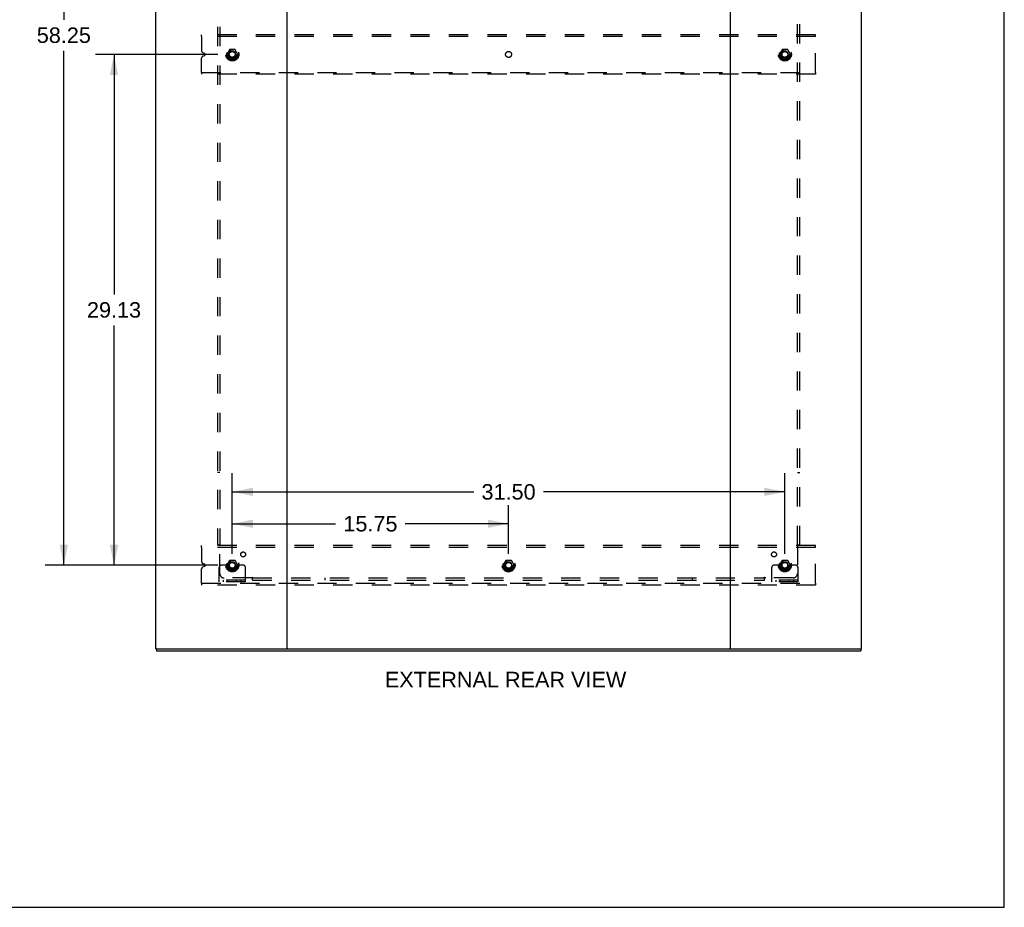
# Model space of a CAD drawing. Header units: inches. Extents: x 0 to 200, y 0 to 129.
# Tile 116 of 118: x 144 to 200, y 0 to 51. Entities that reach past the tile are written whole.
import ezdxf

# ---------------------------------------------------------------- set-up
doc = ezdxf.new("R2010")
doc.units = ezdxf.units.IN
doc.header["$LTSCALE"] = 11
doc.header["$MEASUREMENT"] = 0
doc.linetypes.add('DOT', pattern=[0.2, 0.1, -0.1])
doc.linetypes.add('HIDDEN', pattern=[0.2, 0.1, -0.1])
doc.layers.get('0').update_dxf_attribs({"linetype": 'CONTINUOUS'})
for name, color, linetype in [('DEFAULT_2', 8, 'HIDDEN'), ('DIMENSIONS', 7, 'CONTINUOUS'), ('SUBPANEL', 7, 'CONTINUOUS')]:
    doc.layers.add(name, color=color, linetype=linetype)
doc.styles.get("Standard").update_dxf_attribs({"font": 'arial.ttf'})
doc.dimstyles.new('DIMSTYLE_1', dxfattribs={"dimtxt": 0.882353, "dimasz": 1.176471, "dimexe": 0.09, "dimexo": 0.07, "dimgap": 0.0375, "dimtad": 0, "dimtih": 1, "dimtoh": 1, "dimzin": 4, "dimdsep": 46, "dimtxsty": 'Standard', "dimblk": '_FILLED', "dimblk1": '_FILLED', "dimblk2": '_FILLED', "dimcen": 0.09, "dimadec": 3, "dimazin": 1, "dimtfac": 1, "dimtdec": 3, "dimtofl": 0, "dimtmove": 0, "dimatfit": 3, "dimldrblk": '_FILLED', "dimfxl": 0, "dimtolj": 1, "dimtzin": 4, "dimarcsym": 0})

# ---------------------------------------------------------------- blocks, each defined once
blk = doc.blocks.new('_FILLED')
at = {"color": 0, "linetype": 'ByBlock'}
blk.add_solid([(0, 0), (-1, 0.2), (-1, -0.2)], dxfattribs=at)
blk = doc.blocks.new('*D3')
at = {"layer": 'DIMENSIONS', "color": 2, "linetype": 'Continuous'}
for p, q in [((155.991, 20.159), (155.991, 22.928)), ((171.741, 20.159), (171.741, 22.928)), ((155.991, 21.869), (161.884, 21.869)), ((171.741, 21.869), (165.849, 21.869))]:
    blk.add_line(p, q, dxfattribs=at)
at = {"layer": 'DIMENSIONS', "color": 2, "linetype": 'Continuous', "xscale": 1.1764705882, "yscale": 1.1764705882, "zscale": 1.1764705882, "rotation": 180}
blk.add_blockref('_FILLED', (155.991, 21.869), dxfattribs=at)
at = {"layer": 'DIMENSIONS', "color": 2, "linetype": 'Continuous', "xscale": 1.1764705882, "yscale": 1.1764705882, "zscale": 1.1764705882}
blk.add_blockref('_FILLED', (171.741, 21.869), dxfattribs=at)
at = {"layer": 'DIMENSIONS', "color": 2, "linetype": 'Continuous', "insert": (163.866, 22.311), "char_height": 0.8824, "width": 3.08332, "attachment_point": 2, "line_spacing_factor": 0.9}
blk.add_mtext('15.75', dxfattribs=at)
blk = doc.blocks.new('*D4')
at = {"layer": 'DIMENSIONS', "color": 2, "linetype": 'Continuous'}
for p, q in [((155.168, 77.751), (145.331, 77.751)), ((146.389, 77.751), (146.389, 50.605)), ((146.389, 19.501), (146.389, 48.84)), ((155.168, 19.501), (145.331, 19.501))]:
    blk.add_line(p, q, dxfattribs=at)
at = {"layer": 'DIMENSIONS', "color": 2, "linetype": 'Continuous', "xscale": 1.1764705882, "yscale": 1.1764705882, "zscale": 1.1764705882}
for p, rotation in [((146.389, 77.751), 90), ((146.389, 19.501), 270)]:
    blk.add_blockref('_FILLED', p, dxfattribs=dict(at, rotation=rotation))
at = {"layer": 'DIMENSIONS', "color": 2, "linetype": 'Continuous', "insert": (146.389, 50.164), "char_height": 0.8824, "width": 3.08332, "attachment_point": 2, "line_spacing_factor": 0.9}
blk.add_mtext('58.25', dxfattribs=at)
blk = doc.blocks.new('*D5')
at = {"layer": 'DIMENSIONS', "color": 2, "linetype": 'Continuous'}
for p, q in [((155.991, 20.159), (155.991, 24.747)), ((187.491, 20.159), (187.491, 24.747)), ((155.991, 23.688), (169.759, 23.688)), ((187.491, 23.688), (173.724, 23.688))]:
    blk.add_line(p, q, dxfattribs=at)
at = {"layer": 'DIMENSIONS', "color": 2, "linetype": 'Continuous', "xscale": 1.1764705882, "yscale": 1.1764705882, "zscale": 1.1764705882, "rotation": 180}
blk.add_blockref('_FILLED', (155.991, 23.688), dxfattribs=at)
at = {"layer": 'DIMENSIONS', "color": 2, "linetype": 'Continuous', "xscale": 1.1764705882, "yscale": 1.1764705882, "zscale": 1.1764705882}
blk.add_blockref('_FILLED', (187.491, 23.688), dxfattribs=at)
at = {"layer": 'DIMENSIONS', "color": 2, "linetype": 'Continuous', "insert": (171.741, 24.129), "char_height": 0.8824, "width": 3.08332, "attachment_point": 2, "line_spacing_factor": 0.9}
blk.add_mtext('31.50', dxfattribs=at)
blk = doc.blocks.new('*D6')
at = {"layer": 'DIMENSIONS', "color": 2, "linetype": 'Continuous'}
for p, q in [((155.168, 48.626), (148.19, 48.626)), ((149.249, 48.626), (149.249, 34.946)), ((149.249, 19.501), (149.249, 33.181)), ((155.168, 19.501), (148.19, 19.501))]:
    blk.add_line(p, q, dxfattribs=at)
at = {"layer": 'DIMENSIONS', "color": 2, "linetype": 'Continuous', "xscale": 1.1764705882, "yscale": 1.1764705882, "zscale": 1.1764705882}
for p, rotation in [((149.249, 48.626), 90), ((149.249, 19.501), 270)]:
    blk.add_blockref('_FILLED', p, dxfattribs=dict(at, rotation=rotation))
at = {"layer": 'DIMENSIONS', "color": 2, "linetype": 'Continuous', "insert": (149.249, 34.504), "char_height": 0.8824, "width": 3.08332, "attachment_point": 2, "line_spacing_factor": 0.9}
blk.add_mtext('29.13', dxfattribs=at)

msp = doc.modelspace()

# ---------------------------------------------------------------- linework, layer by layer
at = {"color": 7, "linetype": 'Continuous'}
for p, q in [((200, 0), (200, 129.412)), ((151.668, 14.73), (151.668, 14.626)), ((151.673, 14.73), (151.706, 14.73)), ((159.076, 14.73), (184.406, 14.73)), ((191.776, 14.73), (191.81, 14.73)), ((191.814, 14.73), (191.814, 14.626)), ((0, 0), (200, 0))]:
    msp.add_line(p, q, dxfattribs=at)
at = {"color": 3, "linetype": 'Continuous'}
for p, q in [((151.616, 82.522), (151.616, 14.73)), ((191.866, 14.73), (191.866, 82.522)), ((159.116, 14.77), (159.116, 82.482)), ((184.366, 82.482), (184.366, 14.77)), ((151.673, 14.73), (151.616, 14.73)), ((151.668, 14.626), (191.814, 14.626)), ((151.706, 14.73), (159.076, 14.73)), ((184.406, 14.73), (191.776, 14.73)), ((191.81, 14.73), (191.866, 14.73))]:
    msp.add_line(p, q, dxfattribs=at)
for centre, start, end in [((159.076, 14.77), 270, 360), ((184.406, 14.77), 180, 270)]:
    msp.add_arc(centre, 0.04, start, end, dxfattribs=at)
at = {"color": 7, "linetype": 'Continuous'}
for centre, start, end in [((159.156, 14.77), 180, 270), ((184.326, 14.77), 270, 360)]:
    msp.add_arc(centre, 0.04, start, end, dxfattribs=at)
at = {"layer": 'DEFAULT_2', "color": 8, "linetype": 'HIDDEN'}
for p, q in [((154.241, 49.647), (154.241, 49.751)), ((189.241, 49.751), (154.241, 49.751)), ((154.241, 49.647), (154.241, 48.838)), ((189.241, 49.647), (154.241, 49.647)), ((189.241, 49.647), (189.241, 49.751)), ((189.241, 47.605), (189.241, 49.647)), ((155.828, 48.898), (155.674, 48.631)), ((156.146, 48.903), (155.837, 48.903)), ((156.309, 48.631), (156.155, 48.898)), ((187.328, 48.898), (187.174, 48.631)), ((187.646, 48.903), (187.337, 48.903)), ((187.809, 48.631), (187.655, 48.898)), ((154.241, 47.605), (154.241, 48.414)), ((154.413, 48.684), (154.319, 48.723)), ((154.319, 48.529), (154.413, 48.568)), ((155.674, 48.621), (155.828, 48.353)), ((156.146, 48.348), (155.837, 48.348)), ((156.155, 48.353), (156.309, 48.621)), ((187.174, 48.621), (187.328, 48.353)), ((187.646, 48.348), (187.337, 48.348)), ((187.655, 48.353), (187.809, 48.621)), ((154.241, 47.605), (154.241, 47.501)), ((154.241, 47.605), (189.241, 47.605)), ((189.241, 47.501), (154.241, 47.501)), ((189.241, 47.605), (189.241, 47.501)), ((189.241, 20.626), (154.241, 20.626)), ((154.241, 20.522), (154.241, 20.626)), ((189.241, 20.522), (154.241, 20.522)), ((154.241, 20.522), (154.241, 19.713)), ((189.241, 20.522), (189.241, 20.626)), ((189.241, 18.48), (189.241, 20.522)), ((155.828, 19.773), (155.674, 19.506)), ((156.146, 19.778), (155.837, 19.778)), ((156.309, 19.506), (156.155, 19.773)), ((171.578, 19.773), (171.424, 19.506)), ((171.896, 19.778), (171.587, 19.778)), ((172.059, 19.506), (171.905, 19.773)), ((187.328, 19.773), (187.174, 19.506)), ((187.646, 19.778), (187.337, 19.778)), ((187.809, 19.506), (187.655, 19.773)), ((154.241, 18.48), (154.241, 19.289)), ((154.413, 19.559), (154.319, 19.598)), ((154.319, 19.404), (154.413, 19.443)), ((155.241, 18.553), (155.241, 19.376)), ((155.456, 19.501), (155.366, 19.501)), ((155.577, 19.501), (155.456, 19.501)), ((155.816, 19.501), (155.577, 19.501)), ((155.674, 19.496), (155.828, 19.228)), ((156.146, 19.223), (155.837, 19.223)), ((156.155, 19.228), (156.309, 19.496)), ((156.166, 19.501), (156.406, 19.501)), ((156.527, 19.501), (156.406, 19.501)), ((156.616, 19.501), (156.527, 19.501)), ((156.741, 18.553), (156.741, 19.376)), ((171.424, 19.496), (171.578, 19.228)), ((171.896, 19.223), (171.587, 19.223)), ((171.905, 19.228), (172.059, 19.496)), ((186.741, 18.553), (186.741, 19.376)), ((186.956, 19.501), (186.866, 19.501)), ((187.077, 19.501), (186.956, 19.501)), ((187.316, 19.501), (187.077, 19.501)), ((187.174, 19.496), (187.328, 19.228)), ((187.646, 19.223), (187.337, 19.223)), ((187.655, 19.228), (187.809, 19.496)), ((187.666, 19.501), (187.906, 19.501)), ((188.027, 19.501), (187.906, 19.501)), ((188.116, 19.501), (188.027, 19.501)), ((188.241, 18.553), (188.241, 19.376)), ((156.741, 18.657), (155.241, 18.657)), ((156.741, 18.553), (155.241, 18.553)), ((155.488, 18.553), (155.488, 18.657)), ((155.744, 18.553), (155.744, 18.657)), ((156.238, 18.553), (156.238, 18.657)), ((156.494, 18.553), (156.494, 18.657)), ((188.241, 18.657), (186.741, 18.657)), ((188.241, 18.553), (186.741, 18.553)), ((186.988, 18.553), (186.988, 18.657)), ((187.244, 18.553), (187.244, 18.657)), ((187.738, 18.553), (187.738, 18.657)), ((187.994, 18.553), (187.994, 18.657)), ((154.241, 18.48), (189.241, 18.48)), ((154.241, 18.48), (154.241, 18.376)), ((189.241, 18.376), (154.241, 18.376)), ((189.241, 18.48), (189.241, 18.376))]:
    msp.add_line(p, q, dxfattribs=at)
for centre, radius in [((155.991, 48.626), 0.372), ((155.991, 48.626), 0.356), ((155.991, 48.626), 0.312), ((187.491, 48.626), 0.372), ((187.491, 48.626), 0.356), ((187.491, 48.626), 0.312), ((155.991, 48.626), 0.204), ((155.991, 48.626), 0.188), ((155.991, 48.626), 0.183), ((155.991, 48.626), 0.165), ((187.491, 48.626), 0.204), ((187.491, 48.626), 0.188), ((187.491, 48.626), 0.183), ((187.491, 48.626), 0.165), ((155.991, 19.501), 0.372), ((155.991, 19.501), 0.356), ((155.991, 19.501), 0.312), ((155.991, 19.501), 0.204), ((155.991, 19.501), 0.188), ((155.991, 19.501), 0.183), ((155.991, 19.501), 0.165), ((171.741, 19.501), 0.372), ((171.741, 19.501), 0.356), ((171.741, 19.501), 0.312), ((171.741, 19.501), 0.204), ((171.741, 19.501), 0.188), ((171.741, 19.501), 0.183), ((171.741, 19.501), 0.165), ((187.491, 19.501), 0.372), ((187.491, 19.501), 0.356), ((187.491, 19.501), 0.312), ((187.491, 19.501), 0.204), ((187.491, 19.501), 0.188), ((187.491, 19.501), 0.183), ((187.491, 19.501), 0.165)]:
    msp.add_circle(centre, radius, dxfattribs=at)
at = {"layer": 'DEFAULT_2', "color": 8, "linetype": 'DOT'}
for centre in [(155.991, 48.626), (171.741, 48.626), (187.491, 48.626), (155.991, 19.501), (171.741, 19.501), (187.491, 19.501)]:
    msp.add_circle(centre, 0.17, dxfattribs=at)
at = {"layer": 'DEFAULT_2', "color": 8, "linetype": 'HIDDEN'}
for centre, radius, start, end in [((154.366, 48.838), 0.125, 180, 247.5), ((155.837, 48.893), 0.01, 90.0124, 149.9892), ((156.146, 48.893), 0.01, 30.012, 89.9887), ((187.337, 48.893), 0.01, 90.0124, 149.9892), ((187.646, 48.893), 0.01, 30.012, 89.9887), ((154.366, 48.414), 0.125, 112.5, 180), ((154.389, 48.626), 0.0625, 292.5, 67.5), ((155.683, 48.626), 0.01, 150.0127, 209.9883), ((155.837, 48.358), 0.01, 210.012, 269.9887), ((156.146, 48.358), 0.01, 270.0124, 329.9892), ((156.3, 48.626), 0.01, 330.0127, 29.9883), ((187.183, 48.626), 0.01, 150.0127, 209.9883), ((187.337, 48.358), 0.01, 210.012, 269.9887), ((187.646, 48.358), 0.01, 270.0124, 329.9892), ((187.8, 48.626), 0.01, 330.0127, 29.9883), ((154.366, 19.713), 0.125, 180, 247.5), ((155.837, 19.768), 0.01, 90.0124, 149.9892), ((156.146, 19.768), 0.01, 30.012, 89.9887), ((171.587, 19.768), 0.01, 90.0124, 149.9892), ((171.896, 19.768), 0.01, 30.012, 89.9887), ((187.337, 19.768), 0.01, 90.0124, 149.9892), ((187.646, 19.768), 0.01, 30.012, 89.9887), ((154.366, 19.289), 0.125, 112.5, 180), ((154.389, 19.501), 0.0625, 292.5, 67.5), ((155.366, 19.376), 0.125, 90, 180), ((155.683, 19.501), 0.01, 150.0127, 209.9883), ((155.991, 19.501), 0.175, 180, 360), ((155.837, 19.233), 0.01, 210.012, 269.9887), ((156.146, 19.233), 0.01, 270.0124, 329.9892), ((156.3, 19.501), 0.01, 330.0127, 29.9883), ((156.616, 19.376), 0.125, 0, 90), ((171.433, 19.501), 0.01, 150.0127, 209.9883), ((171.587, 19.233), 0.01, 210.012, 269.9887), ((171.896, 19.233), 0.01, 270.0124, 329.9892), ((172.05, 19.501), 0.01, 330.0127, 29.9883), ((186.866, 19.376), 0.125, 90, 180), ((187.183, 19.501), 0.01, 150.0127, 209.9883), ((187.491, 19.501), 0.175, 180, 360), ((187.337, 19.233), 0.01, 210.012, 269.9887), ((187.646, 19.233), 0.01, 270.0124, 329.9892), ((187.8, 19.501), 0.01, 330.0127, 29.9883), ((188.116, 19.376), 0.125, 0, 90)]:
    msp.add_arc(centre, radius, start, end, dxfattribs=at)
at = {"layer": 'SUBPANEL', "color": 8, "linetype": 'HIDDEN'}
for p, q in [((155.148, 76.595), (155.148, 20.657)), ((155.273, 76.595), (155.273, 20.657)), ((188.21, 20.657), (188.21, 76.595)), ((188.335, 20.657), (188.335, 76.595)), ((155.273, 24.782), (155.148, 24.782)), ((188.21, 24.782), (188.335, 24.782)), ((155.148, 20.657), (155.314, 20.657)), ((155.254, 20.64), (155.26, 20.633)), ((155.273, 19.032), (155.273, 20.622)), ((188.169, 20.657), (188.335, 20.657)), ((188.21, 20.622), (188.21, 19.032)), ((157.112, 18.782), (155.523, 18.782)), ((157.148, 18.657), (157.148, 18.823)), ((157.148, 18.782), (186.335, 18.782)), ((157.148, 18.657), (186.335, 18.657)), ((161.273, 18.782), (161.273, 18.657)), ((182.21, 18.782), (182.21, 18.657)), ((186.335, 18.657), (186.335, 18.823)), ((186.352, 18.763), (186.359, 18.77)), ((187.96, 18.782), (186.371, 18.782))]:
    msp.add_line(p, q, dxfattribs=at)
for points in [[(155.234, 20.657), (155.236, 20.655), (155.238, 20.654), (155.24, 20.652), (155.242, 20.651), (155.244, 20.649), (155.246, 20.648), (155.248, 20.646), (155.249, 20.645), (155.251, 20.643), (155.252, 20.642), (155.254, 20.64)], [(155.26, 20.633), (155.262, 20.632), (155.264, 20.63), (155.266, 20.628), (155.268, 20.626), (155.27, 20.625), (155.271, 20.623), (155.273, 20.622)], [(155.314, 20.657), (155.313, 20.655), (155.312, 20.654), (155.311, 20.652), (155.31, 20.65), (155.309, 20.649), (155.308, 20.647), (155.307, 20.646), (155.305, 20.644), (155.304, 20.643), (155.302, 20.641), (155.3, 20.64), (155.298, 20.639), (155.296, 20.637), (155.294, 20.636), (155.292, 20.635), (155.29, 20.633), (155.287, 20.632), (155.285, 20.63), (155.283, 20.629), (155.28, 20.627), (155.278, 20.626), (155.276, 20.625), (155.274, 20.623), (155.273, 20.622)], [(188.169, 20.657), (188.17, 20.655), (188.171, 20.654), (188.172, 20.652), (188.173, 20.65), (188.174, 20.649), (188.175, 20.647), (188.176, 20.646), (188.178, 20.644), (188.179, 20.643), (188.181, 20.641), (188.183, 20.64), (188.185, 20.639), (188.187, 20.637), (188.189, 20.636), (188.191, 20.635), (188.195, 20.632)], [(188.195, 20.632), (188.198, 20.63), (188.2, 20.629), (188.203, 20.627), (188.205, 20.626), (188.207, 20.625), (188.209, 20.623), (188.21, 20.622)], [(188.229, 20.64), (188.222, 20.633), (188.221, 20.632), (188.219, 20.63), (188.217, 20.628), (188.215, 20.626), (188.213, 20.625), (188.212, 20.623), (188.21, 20.622)], [(188.249, 20.657), (188.247, 20.655), (188.244, 20.654), (188.242, 20.652), (188.24, 20.651), (188.239, 20.649), (188.237, 20.648), (188.235, 20.646), (188.234, 20.645), (188.232, 20.643), (188.23, 20.642), (188.229, 20.64)], [(157.123, 18.797), (157.121, 18.794), (157.12, 18.792), (157.118, 18.79), (157.117, 18.788), (157.115, 18.786), (157.114, 18.784), (157.112, 18.782)], [(157.131, 18.763), (157.124, 18.77), (157.122, 18.772), (157.12, 18.774), (157.119, 18.775), (157.117, 18.777), (157.115, 18.779), (157.114, 18.781), (157.112, 18.782)], [(157.148, 18.823), (157.146, 18.822), (157.144, 18.821), (157.143, 18.821), (157.141, 18.82), (157.139, 18.819), (157.138, 18.817), (157.136, 18.816), (157.135, 18.815), (157.133, 18.813), (157.132, 18.811), (157.131, 18.81), (157.129, 18.808), (157.128, 18.806), (157.127, 18.804), (157.125, 18.801), (157.123, 18.797)], [(157.148, 18.743), (157.146, 18.746), (157.145, 18.748), (157.143, 18.75), (157.141, 18.752), (157.14, 18.754), (157.138, 18.755), (157.137, 18.757), (157.135, 18.759), (157.134, 18.76), (157.132, 18.762), (157.131, 18.763)], [(186.335, 18.823), (186.337, 18.822), (186.339, 18.821), (186.34, 18.821), (186.342, 18.82), (186.343, 18.819), (186.345, 18.817), (186.347, 18.816), (186.348, 18.815), (186.35, 18.813), (186.351, 18.811), (186.352, 18.81), (186.354, 18.808), (186.355, 18.806), (186.356, 18.804), (186.358, 18.801)], [(186.335, 18.743), (186.337, 18.746), (186.338, 18.748), (186.34, 18.75), (186.341, 18.752), (186.343, 18.754), (186.345, 18.755), (186.346, 18.757), (186.348, 18.759), (186.349, 18.76), (186.351, 18.762), (186.352, 18.763)], [(186.358, 18.801), (186.36, 18.797), (186.362, 18.794), (186.363, 18.792), (186.365, 18.79), (186.366, 18.788), (186.368, 18.786), (186.369, 18.784), (186.371, 18.782)], [(186.359, 18.77), (186.361, 18.772), (186.362, 18.774), (186.364, 18.775), (186.366, 18.777), (186.368, 18.779), (186.369, 18.781), (186.371, 18.782)]]:
    msp.add_lwpolyline(points, dxfattribs=at)
for centre, radius in [((155.991, 48.626), 0.25), ((187.491, 48.626), 0.25), ((156.61, 20.12), 0.141), ((186.873, 20.12), 0.141), ((155.991, 19.501), 0.25), ((171.741, 19.501), 0.25), ((187.491, 19.501), 0.25)]:
    msp.add_circle(centre, radius, dxfattribs=at)
for centre, start, end in [((155.523, 19.032), 180, 270), ((187.96, 19.032), 270, 360)]:
    msp.add_arc(centre, 0.25, start, end, dxfattribs=at)

# ---------------------------------------------------------------- texts
at = {"layer": 'DIMENSIONS', "color": 2, "linetype": 'Continuous', "insert": (171.569, 13.427), "char_height": 0.88235, "width": 13.73715, "attachment_point": 2, "line_spacing_factor": 0.9}
msp.add_mtext('EXTERNAL REAR VIEW', dxfattribs=at)

# ---------------------------------------------------------------- dimensions: what is measured, and where the dimension line sits
at = {"layer": 'DIMENSIONS', "color": 2, "linetype": 'Continuous'}
for base, p1, p2, angle, picture, middle in [((146.389, 77.751), (155.238, 19.501), (155.238, 77.751), 90, '*D4', (146.389, 49.717)), ((149.249196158, 19.500788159), (155.237917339, 48.625788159), (155.237917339, 19.500788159), 270, '*D6', (149.237481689, 34.058366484))]:
    dim = msp.add_linear_dim(base=base, p1=p1, p2=p2, angle=angle, dimstyle='DIMSTYLE_1', dxfattribs=at)
    dim.commit()
    dim.dimension.update_dxf_attribs({"geometry": picture, "text_midpoint": middle, "dimtype": 160})
for base, p2, picture, middle in [((187.491, 23.688), (187.491, 20.089), '*D5', (171.74, 23.683)), ((171.741, 21.869), (171.741, 20.089), '*D3', (163.907, 21.865))]:
    dim = msp.add_linear_dim(base=base, p1=(155.991, 20.089), p2=p2, dimstyle='DIMSTYLE_1', dxfattribs=at)
    dim.commit()
    dim.dimension.update_dxf_attribs({"geometry": picture, "text_midpoint": middle, "dimtype": 160})

doc.saveas('drawing.dxf')
